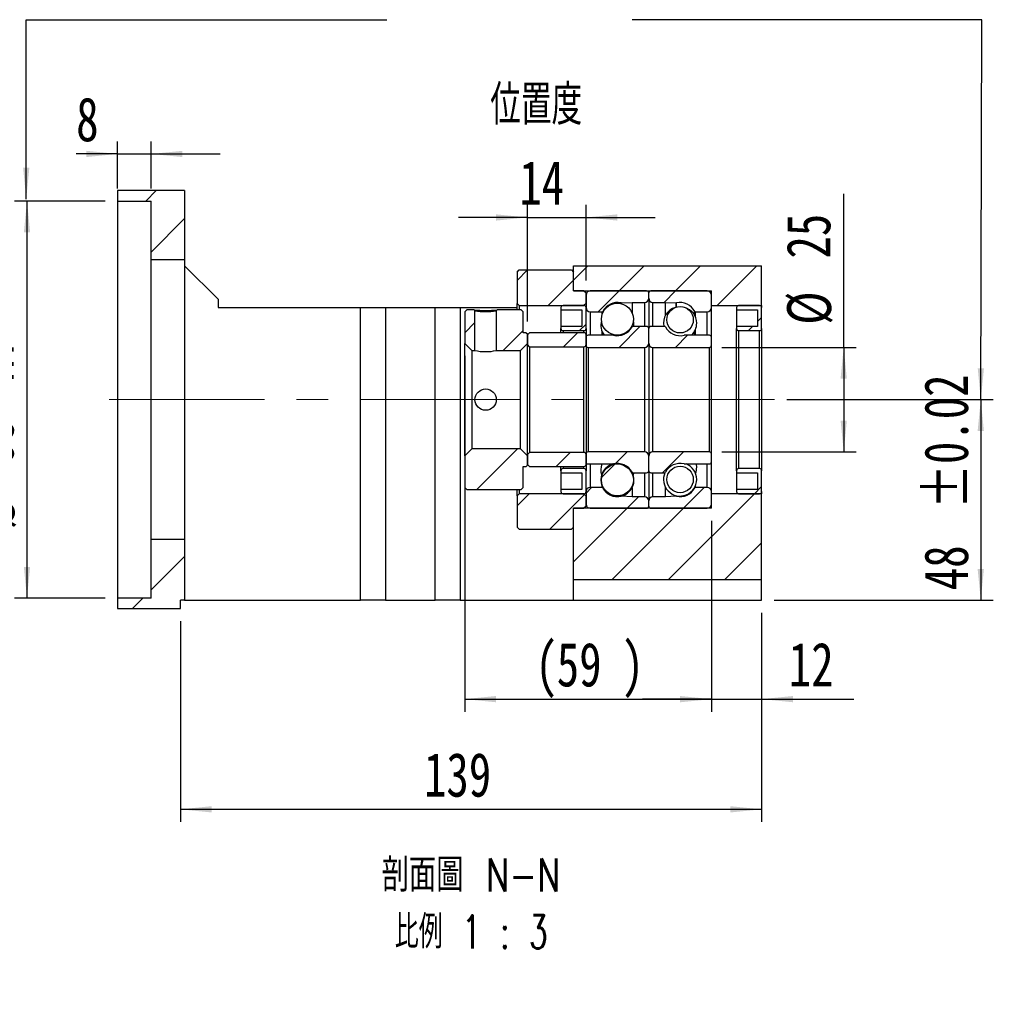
# Model space of a CAD drawing. Header units: millimetres. Extents: x 39 to 266, y 3 to 194.
# Tile 2 of 3: x 183 to 260, y 3 to 82. Entities that reach past the tile are written whole.
import ezdxf

# ---------------------------------------------------------------- set-up
doc = ezdxf.new("R2010")
doc.units = ezdxf.units.MM
doc.linetypes.add('CENTERX2', pattern=[20.32, 12.7, -2.54, 2.54, -2.54])
doc.layers.add('FORMAT', color=7, linetype='Continuous')
doc.styles.add('SLDTEXTSTYLE0', font='TXT', dxfattribs={"width": 0.75})
doc.styles.add('SLDTEXTSTYLE1', font='TXT', dxfattribs={"width": 0.7, "bigfont": 'bigfont'})
doc.styles.add('SLDTEXTSTYLE4', font='TXT', dxfattribs={"width": 0.75, "bigfont": 'bigfont'})
doc.styles.add('SLDTEXTSTYLE5', font='TXT', dxfattribs={"width": 0.65625, "bigfont": 'bigfont'})
doc.dimstyles.new('SLDDIMSTYLE3', dxfattribs={"dimtxt": 3.5, "dimasz": 2.5, "dimexe": 0, "dimexo": 0.0625, "dimgap": 0.875, "dimtad": 1, "dimlfac": 3, "dimrnd": 1e-09, "dimzin": 12, "dimdsep": 46, "dimtxsty": 'SLDTEXTSTYLE0', "dimsah": 1, "dimcen": 0.09, "dimadec": 0, "dimazin": 3, "dimtfac": 1, "dimtofl": 0, "dimtmove": 0, "dimatfit": 3, "dimfxl": 0, "dimfrac": 2, "dimtolj": 1, "dimtzin": 12, "dimarcsym": 0})
doc.dimstyles.new('SLDDIMSTYLE5', dxfattribs={"dimtxt": 3.5, "dimasz": 2.5, "dimexe": 0, "dimexo": 0.0625, "dimgap": 0.875, "dimtad": 1, "dimlfac": 3, "dimrnd": 1e-09, "dimzin": 12, "dimdsep": 46, "dimtxsty": 'SLDTEXTSTYLE0', "dimsah": 1, "dimcen": 0.09, "dimadec": 0, "dimazin": 3, "dimtol": 1, "dimtp": 0.02, "dimtm": 0.02, "dimtfac": 1, "dimtofl": 0, "dimtmove": 0, "dimatfit": 3, "dimfxl": 0, "dimfrac": 2, "dimtolj": 1, "dimarcsym": 0})
doc.dimstyles.new('SLDDIMSTYLE6', dxfattribs={"dimtxt": 3.5, "dimasz": 2.5, "dimexe": 0, "dimexo": 0.0625, "dimgap": 0.875, "dimtad": 1, "dimlfac": 3, "dimrnd": 1e-09, "dimzin": 12, "dimdsep": 46, "dimtxsty": 'SLDTEXTSTYLE0', "dimsah": 1, "dimcen": 0.09, "dimadec": 0, "dimazin": 3, "dimtfac": 1, "dimtmove": 0, "dimatfit": 0, "dimfxl": 0, "dimfrac": 2, "dimtolj": 1, "dimtzin": 12, "dimarcsym": 0})
doc.dimstyles.new('SLDDIMSTYLE7', dxfattribs={"dimtxt": 3.5, "dimasz": 2.5, "dimexe": 0, "dimexo": 0.0625, "dimgap": 0.875, "dimtad": 1, "dimlfac": 3, "dimrnd": 1e-09, "dimzin": 12, "dimdsep": 46, "dimtxsty": 'SLDTEXTSTYLE0', "dimsah": 1, "dimcen": 0.09, "dimadec": 0, "dimazin": 3, "dimtfac": 1, "dimtofl": 0, "dimtmove": 0, "dimatfit": 3, "dimfxl": 0, "dimfrac": 2, "dimtolj": 1, "dimarcsym": 0})

# ---------------------------------------------------------------- blocks, each defined once
blk = doc.blocks.new('_D_8')
at = {"layer": 'FORMAT', "color": 7}
for p, q in [((248.516, 55.494), (248.516, 67.745)), ((238.808, 55.494), (249.516, 55.494)), ((248.516, 55.494), (248.516, 47.161)), ((238.808, 47.161), (249.516, 47.161))]:
    blk.add_line(p, q, dxfattribs=at)
for points in [[(248.516, 55.494), (248.266, 52.994), (248.766, 52.994)], [(248.516, 47.161), (248.766, 49.661), (248.266, 49.661)]]:
    blk.add_solid(points, dxfattribs=at)
at = {"layer": 'FORMAT', "color": 7, "char_height": 3.5, "attachment_point": 1, "rotation": 90, "style": 'SLDTEXTSTYLE0'}
for s, insert in [('25', (243.951, 62.572)), ('%%c', (244.004, 57.294))]:
    blk.add_mtext(s, dxfattribs=dict(at, insert=insert))
blk = doc.blocks.new('_D_9')
at = {"layer": 'FORMAT', "color": 7}
for p, q in [((243.993, 51.327), (260.44, 51.327)), ((259.44, 51.327), (259.44, 35.327)), ((242.974, 35.327), (260.44, 35.327))]:
    blk.add_line(p, q, dxfattribs=at)
for points in [[(259.44, 51.327), (259.19, 48.827), (259.69, 48.827)], [(259.44, 35.327), (259.69, 37.827), (259.19, 37.827)]]:
    blk.add_solid(points, dxfattribs=at)
at = {"layer": 'FORMAT', "color": 7, "char_height": 3.5, "attachment_point": 1, "rotation": 90, "style": 'SLDTEXTSTYLE0'}
for s, insert in [('±0.02', (254.928, 42.615)), ('48', (254.928, 36.131))]:
    blk.add_mtext(s, dxfattribs=dict(at, insert=insert))
blk = doc.blocks.new('_D_10')
at = {"layer": 'FORMAT', "color": 7}
for p, q in [((237.974, 41.661), (237.974, 26.446)), ((241.974, 34.327), (241.974, 26.446)), ((237.974, 27.446), (232.474, 27.446)), ((237.974, 27.446), (241.974, 27.446)), ((241.974, 27.446), (249.311, 27.446))]:
    blk.add_line(p, q, dxfattribs=at)
for points in [[(237.974, 27.446), (235.474, 27.696), (235.474, 27.196)], [(241.974, 27.446), (244.474, 27.196), (244.474, 27.696)]]:
    blk.add_solid(points, dxfattribs=at)
at = {"layer": 'FORMAT', "color": 7, "insert": (244.139, 31.958), "char_height": 3.5, "attachment_point": 1, "style": 'SLDTEXTSTYLE0'}
blk.add_mtext('12', dxfattribs=at)
blk = doc.blocks.new('_D_11')
at = {"layer": 'FORMAT', "color": 7}
for p, q in [((218.308, 54.811), (218.308, 26.446)), ((237.974, 41.661), (237.974, 26.446)), ((218.308, 27.446), (237.974, 27.446))]:
    blk.add_line(p, q, dxfattribs=at)
for points in [[(218.308, 27.446), (220.808, 27.196), (220.808, 27.696)], [(237.974, 27.446), (235.474, 27.696), (235.474, 27.196)]]:
    blk.add_solid(points, dxfattribs=at)
at = {"layer": 'FORMAT', "color": 7, "char_height": 3.5, "attachment_point": 1, "style": 'SLDTEXTSTYLE0'}
for s, insert in [('(', (223.922, 31.958)), (')', (230.815, 31.958)), ('59', (225.643, 31.958))]:
    blk.add_mtext(s, dxfattribs=dict(at, insert=insert))
blk = doc.blocks.new('_D_12')
at = {"layer": 'FORMAT', "color": 7}
for p, q in [((190.641, 68.161), (190.641, 71.913)), ((193.308, 68.161), (193.308, 71.913)), ((190.641, 70.913), (187.336, 70.913)), ((190.641, 70.913), (193.308, 70.913)), ((193.308, 70.913), (198.808, 70.913))]:
    blk.add_line(p, q, dxfattribs=at)
for points in [[(190.641, 70.913), (188.141, 71.163), (188.141, 70.663)], [(193.308, 70.913), (195.808, 70.663), (195.808, 71.163)]]:
    blk.add_solid(points, dxfattribs=at)
at = {"layer": 'FORMAT', "color": 7, "insert": (187.336, 75.425), "char_height": 3.5, "attachment_point": 1, "style": 'SLDTEXTSTYLE0'}
blk.add_mtext('8', dxfattribs=at)
blk = doc.blocks.new('_D_13')
at = {"layer": 'FORMAT', "color": 7}
for p, q in [((241.974, 34.327), (241.974, 17.661)), ((195.641, 33.661), (195.641, 17.661)), ((195.641, 18.661), (241.974, 18.661))]:
    blk.add_line(p, q, dxfattribs=at)
for points in [[(195.641, 18.661), (198.141, 18.411), (198.141, 18.911)], [(241.974, 18.661), (239.474, 18.911), (239.474, 18.411)]]:
    blk.add_solid(points, dxfattribs=at)
at = {"layer": 'FORMAT', "color": 7, "insert": (215.059, 23.172), "char_height": 3.5, "attachment_point": 1, "style": 'SLDTEXTSTYLE0'}
blk.add_mtext('139', dxfattribs=at)
blk = doc.blocks.new('_D_14')
at = {"layer": 'FORMAT', "color": 7}
for p, q in [((189.641, 67.161), (182.415, 67.161)), ((183.415, 67.161), (183.415, 35.494)), ((189.641, 35.494), (182.415, 35.494))]:
    blk.add_line(p, q, dxfattribs=at)
for points in [[(183.415, 67.161), (183.165, 64.661), (183.665, 64.661)], [(183.415, 35.494), (183.665, 37.994), (183.165, 37.994)]]:
    blk.add_solid(points, dxfattribs=at)
at = {"layer": 'FORMAT', "color": 7, "char_height": 3.5, "attachment_point": 1, "rotation": 90, "style": 'SLDTEXTSTYLE0'}
for s, insert in [('H7', (178.849, 52.747)), ('95', (178.849, 46.263)), ('%%c', (178.903, 40.984))]:
    blk.add_mtext(s, dxfattribs=dict(at, insert=insert))
blk = doc.blocks.new('_D_15')
at = {"layer": 'FORMAT', "color": 7}
for p, q in [((223.308, 57.561), (223.308, 66.848)), ((227.974, 60.827), (227.974, 66.848)), ((223.308, 65.848), (217.808, 65.848)), ((223.308, 65.848), (227.974, 65.848)), ((227.974, 65.848), (233.474, 65.848))]:
    blk.add_line(p, q, dxfattribs=at)
for points in [[(223.308, 65.848), (220.808, 66.098), (220.808, 65.598)], [(227.974, 65.848), (230.474, 65.598), (230.474, 66.098)]]:
    blk.add_solid(points, dxfattribs=at)
at = {"layer": 'FORMAT', "color": 7, "insert": (222.654, 70.359), "char_height": 3.5, "attachment_point": 1, "style": 'SLDTEXTSTYLE0'}
blk.add_mtext('14', dxfattribs=at)
blk = doc.blocks.new('SW_NOTE_1')
at = {"layer": 'FORMAT', "color": 0, "char_height": 2.64583, "attachment_point": 2}
for s, insert, style in [('\\M+19655\\M+196CA\\M+19AA4 N-N', (8.847, 3.411), 'SLDTEXTSTYLE4'), ('\\M+194E4\\M+197E1 1 : 3', (8.861, -1.117), 'SLDTEXTSTYLE5')]:
    blk.add_mtext(s, dxfattribs=dict(at, insert=insert, style=style))

msp = doc.modelspace()

# ---------------------------------------------------------------- hatches: boundary and pattern name
at = {"layer": 'FORMAT', "linetype": 'Continuous', "lineweight": 18}
h = msp.add_hatch(dxfattribs=at)
h.set_pattern_fill('ANSI31', color=256, style=0)
h.paths.add_polyline_path([(195.9743, 62.494), (195.9743, 67.994), (190.641, 67.994), (190.641, 67.1606), (193.3077, 67.1606), (193.3077, 62.494)], flags=0)
h = msp.add_hatch(dxfattribs=at)
h.set_pattern_fill('ANSI31', color=256, style=0)
h.paths.add_polyline_path([(227.8077, 58.8273), (227.9743, 58.994), (227.9743, 59.8273), (227.8077, 59.994), (226.9743, 59.994), (226.9743, 61.494), (226.8077, 61.6606), (222.641, 61.6606), (222.4743, 61.494), (222.4743, 58.994), (222.641, 58.8273)], flags=0)
h = msp.add_hatch(dxfattribs=at)
h.set_pattern_fill('ANSI31', color=256, style=0)
h.paths.add_polyline_path([(241.9743, 61.994), (226.9743, 61.994), (226.9743, 59.994), (237.9743, 59.994), (237.9743, 58.8273), (241.9743, 58.8273)], flags=0)
h = msp.add_hatch(dxfattribs=at)
h.set_pattern_fill('ANSI31', color=256, style=0)
edge = h.paths.add_edge_path(flags=0)
edge.add_line((232.9743, 59.4106), (232.9743, 59.8273))
edge.add_arc((232.8077, 59.8273), 0.1667, 0, 90)
edge.add_line((232.8077, 59.994), (228.3077, 59.994))
edge.add_arc((228.3077, 59.6606), 0.3333, 90, 180)
edge.add_line((227.9743, 59.6606), (227.9743, 58.6606))
edge.add_arc((228.3077, 58.6606), 0.3333, 180, 270)
edge.add_line((228.3077, 58.3273), (229.2461, 58.3273))
edge.add_arc((229.2461, 58.394), 0.0667, 270, 332.110612)
edge.add_arc((230.4743, 57.744), 1.3229, 77.204848, 152.110612, ccw=False)
edge.add_arc((230.7821, 59.099), 0.0667, 257.204848, 273)
edge.add_line((230.7856, 59.0325), (231.641, 59.0773))
edge.add_line((231.641, 59.0773), (232.641, 59.0773))
edge.add_arc((232.641, 59.4106), 0.3333, 270, 360)
h = msp.add_hatch(dxfattribs=at)
h.set_pattern_fill('ANSI31', color=256, style=0)
edge = h.paths.add_edge_path(flags=0)
edge.add_line((237.641, 59.994), (233.141, 59.994))
edge.add_arc((233.141, 59.8273), 0.1667, 90, 180)
edge.add_line((232.9743, 59.8273), (232.9743, 59.4106))
edge.add_arc((233.3077, 59.4106), 0.3333, 180, 270)
edge.add_line((233.3077, 59.0773), (234.3077, 59.0773))
edge.add_line((234.3077, 59.0773), (235.1631, 59.0325))
edge.add_arc((235.1666, 59.099), 0.0667, 267, 282.795152)
edge.add_arc((235.4743, 57.744), 1.3229, 27.889388, 102.795152, ccw=False)
edge.add_arc((236.7025, 58.394), 0.0667, 207.889388, 270)
edge.add_line((236.7025, 58.3273), (237.641, 58.3273))
edge.add_arc((237.641, 58.6606), 0.3333, 270, 360)
edge.add_line((237.9743, 58.6606), (237.9743, 59.6606))
edge.add_arc((237.641, 59.6606), 0.3333, 0, 90)
h = msp.add_hatch(dxfattribs=at)
h.set_pattern_fill('ANSI31', color=256, style=0)
edge = h.paths.add_edge_path(flags=0)
edge.add_arc((230.4743, 57.7345), 1.2762, 0, 360)
h = msp.add_hatch(dxfattribs=at)
h.set_pattern_fill('ANSI31', color=256, style=0)
h.paths.add_polyline_path([(218.3077, 55.8106), (218.8743, 55.244), (219.1243, 55.244), (219.1243, 58.4044), (219.0472, 58.494), (218.4743, 58.494), (218.3077, 58.3273)], flags=0)
h = msp.add_hatch(dxfattribs=at)
h.set_pattern_fill('ANSI31', color=256, style=0)
edge = h.paths.add_edge_path(flags=0)
edge.add_line((222.741, 55.244), (223.3077, 55.8106))
edge.add_line((223.3077, 55.8106), (223.3077, 56.5606))
edge.add_line((223.3077, 56.5606), (223.2077, 56.6606))
edge.add_line((223.2077, 56.6606), (222.9743, 56.6606))
edge.add_line((222.9743, 56.6606), (222.9743, 58.3273))
edge.add_line((222.9743, 58.3273), (222.8077, 58.494))
edge.add_line((222.8077, 58.494), (220.9014, 58.494))
edge.add_line((220.9014, 58.494), (220.8243, 58.4044))
edge.add_line((220.8243, 58.4044), (220.8243, 55.244))
edge.add_line((220.8243, 55.244), (222.741, 55.244))
h = msp.add_hatch(dxfattribs=at)
h.set_pattern_fill('ANSI31', color=256, style=0)
edge = h.paths.add_edge_path(flags=0)
edge.add_line((227.641, 58.494), (227.641, 57.1606))
edge.add_line((227.641, 57.1606), (225.9743, 57.1606))
edge.add_line((225.9743, 57.1606), (225.9743, 56.994))
edge.add_arc((226.141, 56.994), 0.1667, 180, 270)
edge.add_line((226.141, 56.8273), (227.8077, 56.8273))
edge.add_arc((227.8077, 56.994), 0.1667, 270, 360)
edge.add_line((227.9743, 56.994), (227.9743, 58.6606))
edge.add_arc((227.8077, 58.6606), 0.1667, 0, 90)
edge.add_line((227.8077, 58.8273), (226.141, 58.8273))
edge.add_arc((226.141, 58.6606), 0.1667, 90, 180)
edge.add_line((225.9743, 58.6606), (225.9743, 58.494))
edge.add_line((225.9743, 58.494), (227.641, 58.494))
h = msp.add_hatch(dxfattribs=at)
h.set_pattern_fill('ANSI31', color=256, style=0)
edge = h.paths.add_edge_path(flags=0)
edge.add_arc((235.4743, 57.6939), 1.0536, 0, 360)
h = msp.add_hatch(dxfattribs=at)
h.set_pattern_fill('ANSI31', color=256, style=0)
edge = h.paths.add_edge_path(flags=0)
edge.add_line((241.641, 58.494), (241.641, 57.1606))
edge.add_line((241.641, 57.1606), (239.9743, 57.1606))
edge.add_line((239.9743, 57.1606), (239.9743, 56.994))
edge.add_arc((240.141, 56.994), 0.1667, 180, 270)
edge.add_line((240.141, 56.8273), (241.8077, 56.8273))
edge.add_arc((241.8077, 56.994), 0.1667, 270, 360)
edge.add_line((241.9743, 56.994), (241.9743, 58.6606))
edge.add_arc((241.8077, 58.6606), 0.1667, 0, 90)
edge.add_line((241.8077, 58.8273), (240.141, 58.8273))
edge.add_arc((240.141, 58.6606), 0.1667, 90, 180)
edge.add_line((239.9743, 58.6606), (239.9743, 58.494))
edge.add_line((239.9743, 58.494), (241.641, 58.494))
h = msp.add_hatch(dxfattribs=at)
h.set_pattern_fill('ANSI31', color=256, style=0)
edge = h.paths.add_edge_path(flags=0)
edge.add_line((223.3077, 55.7106), (223.4743, 55.544))
edge.add_line((223.4743, 55.544), (227.8077, 55.544))
edge.add_arc((227.8077, 55.7106), 0.1667, 270, 360)
edge.add_line((227.9743, 55.7106), (227.9743, 56.494))
edge.add_arc((227.8077, 56.494), 0.1667, 0, 90)
edge.add_line((227.8077, 56.6606), (223.4743, 56.6606))
edge.add_line((223.4743, 56.6606), (223.3077, 56.494))
edge.add_line((223.3077, 56.494), (223.3077, 55.7106))
h = msp.add_hatch(dxfattribs=at)
h.set_pattern_fill('ANSI31', color=256, style=0)
edge = h.paths.add_edge_path(flags=0)
edge.add_line((227.9743, 56.294), (227.9743, 55.6606))
edge.add_arc((228.141, 55.6606), 0.1667, 180, 270)
edge.add_line((228.141, 55.494), (232.641, 55.494))
edge.add_arc((232.641, 55.8273), 0.3333, 270, 360)
edge.add_line((232.9743, 55.8273), (232.9743, 56.994))
edge.add_arc((232.8077, 56.994), 0.1667, 0, 90)
edge.add_line((232.8077, 57.1606), (231.7025, 57.1606))
edge.add_arc((231.7025, 57.094), 0.0667, 90, 152.110612)
edge.add_arc((230.4743, 57.744), 1.3229, 256.291565, 332.110612, ccw=False)
edge.add_arc((230.145, 56.394), 0.0667, 76.291565, 90)
edge.add_line((230.145, 56.4606), (228.141, 56.4606))
edge.add_arc((228.141, 56.294), 0.1667, 90, 180)
h = msp.add_hatch(dxfattribs=at)
h.set_pattern_fill('ANSI31', color=256, style=0)
edge = h.paths.add_edge_path(flags=0)
edge.add_line((233.3077, 55.494), (237.8077, 55.494))
edge.add_arc((237.8077, 55.6606), 0.1667, 270, 360)
edge.add_line((237.9743, 55.6606), (237.9743, 56.294))
edge.add_arc((237.8077, 56.294), 0.1667, 0, 90)
edge.add_line((237.8077, 56.4606), (235.8036, 56.4606))
edge.add_arc((235.8036, 56.394), 0.0667, 90, 103.708435)
edge.add_arc((235.4743, 57.744), 1.3229, 207.889388, 283.708435, ccw=False)
edge.add_arc((234.2461, 57.094), 0.0667, 27.889388, 90)
edge.add_line((234.2461, 57.1606), (233.141, 57.1606))
edge.add_arc((233.141, 56.994), 0.1667, 90, 180)
edge.add_line((232.9743, 56.994), (232.9743, 55.8273))
edge.add_arc((233.3077, 55.8273), 0.3333, 180, 270)
h = msp.add_hatch(dxfattribs=at)
h.set_pattern_fill('ANSI31', color=256, style=0)
h.paths.add_polyline_path([(223.2077, 45.994), (223.3077, 46.094), (223.3077, 46.844), (222.741, 47.4106), (218.8743, 47.4106), (218.3077, 46.844), (218.3077, 44.3273), (218.4743, 44.1606), (222.8077, 44.1606), (222.9743, 44.3273), (222.9743, 45.994)], flags=0)
h = msp.add_hatch(dxfattribs=at)
h.set_pattern_fill('ANSI31', color=256, style=0)
edge = h.paths.add_edge_path(flags=0)
edge.add_line((223.4743, 47.1106), (223.3077, 46.944))
edge.add_line((223.3077, 46.944), (223.3077, 46.1606))
edge.add_line((223.3077, 46.1606), (223.4743, 45.994))
edge.add_line((223.4743, 45.994), (227.8077, 45.994))
edge.add_arc((227.8077, 46.1606), 0.1667, 270, 360)
edge.add_line((227.9743, 46.1606), (227.9743, 46.944))
edge.add_arc((227.8077, 46.944), 0.1667, 0, 90)
edge.add_line((227.8077, 47.1106), (223.4743, 47.1106))
h = msp.add_hatch(dxfattribs=at)
h.set_pattern_fill('ANSI31', color=256, style=0)
edge = h.paths.add_edge_path(flags=0)
edge.add_line((232.641, 47.1606), (228.141, 47.1606))
edge.add_arc((228.141, 46.994), 0.1667, 90, 180)
edge.add_line((227.9743, 46.994), (227.9743, 46.3606))
edge.add_arc((228.141, 46.3606), 0.1667, 180, 270)
edge.add_line((228.141, 46.194), (230.145, 46.194))
edge.add_arc((230.145, 46.2606), 0.0667, 270, 283.708435)
edge.add_arc((230.4743, 44.9106), 1.3229, 27.889388, 103.708435, ccw=False)
edge.add_arc((231.7025, 45.5606), 0.0667, 207.889388, 270)
edge.add_line((231.7025, 45.494), (232.8077, 45.494))
edge.add_arc((232.8077, 45.6606), 0.1667, 270, 360)
edge.add_line((232.9743, 45.6606), (232.9743, 46.8273))
edge.add_arc((232.641, 46.8273), 0.3333, 0, 90)
h = msp.add_hatch(dxfattribs=at)
h.set_pattern_fill('ANSI31', color=256, style=0)
edge = h.paths.add_edge_path(flags=0)
edge.add_line((237.9743, 46.3606), (237.9743, 46.994))
edge.add_arc((237.8077, 46.994), 0.1667, 0, 90)
edge.add_line((237.8077, 47.1606), (233.3077, 47.1606))
edge.add_arc((233.3077, 46.8273), 0.3333, 90, 180)
edge.add_line((232.9743, 46.8273), (232.9743, 45.6606))
edge.add_arc((233.141, 45.6606), 0.1667, 180, 270)
edge.add_line((233.141, 45.494), (234.2461, 45.494))
edge.add_arc((234.2461, 45.5606), 0.0667, 270, 332.110612)
edge.add_arc((235.4743, 44.9106), 1.3229, 76.291565, 152.110612, ccw=False)
edge.add_arc((235.8036, 46.2606), 0.0667, 256.291565, 270)
edge.add_line((235.8036, 46.194), (237.8077, 46.194))
edge.add_arc((237.8077, 46.3606), 0.1667, 270, 360)
h = msp.add_hatch(dxfattribs=at)
h.set_pattern_fill('ANSI31', color=256, style=0)
edge = h.paths.add_edge_path(flags=0)
edge.add_line((225.9743, 45.6606), (225.9743, 45.494))
edge.add_line((225.9743, 45.494), (227.641, 45.494))
edge.add_line((227.641, 45.494), (227.641, 44.1606))
edge.add_line((227.641, 44.1606), (225.9743, 44.1606))
edge.add_line((225.9743, 44.1606), (225.9743, 43.994))
edge.add_arc((226.141, 43.994), 0.1667, 180, 270)
edge.add_line((226.141, 43.8273), (227.8077, 43.8273))
edge.add_arc((227.8077, 43.994), 0.1667, 270, 360)
edge.add_line((227.9743, 43.994), (227.9743, 45.6606))
edge.add_arc((227.8077, 45.6606), 0.1667, 0, 90)
edge.add_line((227.8077, 45.8273), (226.141, 45.8273))
edge.add_arc((226.141, 45.6606), 0.1667, 90, 180)
h = msp.add_hatch(dxfattribs=at)
h.set_pattern_fill('ANSI31', color=256, style=0)
edge = h.paths.add_edge_path(flags=0)
edge.add_arc((230.4743, 44.9201), 1.2762, 0, 360)
h = msp.add_hatch(dxfattribs=at)
h.set_pattern_fill('ANSI31', color=256, style=0)
edge = h.paths.add_edge_path(flags=0)
edge.add_arc((235.4743, 44.9607), 1.0536, 0, 360)
h = msp.add_hatch(dxfattribs=at)
h.set_pattern_fill('ANSI31', color=256, style=0)
edge = h.paths.add_edge_path(flags=0)
edge.add_line((239.9743, 45.6606), (239.9743, 45.494))
edge.add_line((239.9743, 45.494), (241.641, 45.494))
edge.add_line((241.641, 45.494), (241.641, 44.1606))
edge.add_line((241.641, 44.1606), (239.9743, 44.1606))
edge.add_line((239.9743, 44.1606), (239.9743, 43.994))
edge.add_arc((240.141, 43.994), 0.1667, 180, 270)
edge.add_line((240.141, 43.8273), (241.8077, 43.8273))
edge.add_arc((241.8077, 43.994), 0.1667, 270, 360)
edge.add_line((241.9743, 43.994), (241.9743, 45.6606))
edge.add_arc((241.8077, 45.6606), 0.1667, 0, 90)
edge.add_line((241.8077, 45.8273), (240.141, 45.8273))
edge.add_arc((240.141, 45.6606), 0.1667, 90, 180)
h = msp.add_hatch(dxfattribs=at)
h.set_pattern_fill('ANSI31', color=256, style=0)
edge = h.paths.add_edge_path(flags=0)
edge.add_line((228.3077, 42.6606), (232.8077, 42.6606))
edge.add_arc((232.8077, 42.8273), 0.1667, 270, 360)
edge.add_line((232.9743, 42.8273), (232.9743, 43.244))
edge.add_arc((232.641, 43.244), 0.3333, 0, 90)
edge.add_line((232.641, 43.5773), (231.641, 43.5773))
edge.add_line((231.641, 43.5773), (230.7856, 43.6221))
edge.add_arc((230.7821, 43.5556), 0.0667, 87, 102.795152)
edge.add_arc((230.4743, 44.9106), 1.3229, 207.889388, 282.795152, ccw=False)
edge.add_arc((229.2461, 44.2606), 0.0667, 27.889388, 90)
edge.add_line((229.2461, 44.3273), (228.3077, 44.3273))
edge.add_arc((228.3077, 43.994), 0.3333, 90, 180)
edge.add_line((227.9743, 43.994), (227.9743, 42.994))
edge.add_arc((228.3077, 42.994), 0.3333, 180, 270)
h = msp.add_hatch(dxfattribs=at)
h.set_pattern_fill('ANSI31', color=256, style=0)
edge = h.paths.add_edge_path(flags=0)
edge.add_line((232.9743, 43.244), (232.9743, 42.8273))
edge.add_arc((233.141, 42.8273), 0.1667, 180, 270)
edge.add_line((233.141, 42.6606), (237.641, 42.6606))
edge.add_arc((237.641, 42.994), 0.3333, 270, 360)
edge.add_line((237.9743, 42.994), (237.9743, 43.994))
edge.add_arc((237.641, 43.994), 0.3333, 0, 90)
edge.add_line((237.641, 44.3273), (236.7025, 44.3273))
edge.add_arc((236.7025, 44.2606), 0.0667, 90, 152.110612)
edge.add_arc((235.4743, 44.9106), 1.3229, 257.204848, 332.110612, ccw=False)
edge.add_arc((235.1666, 43.5556), 0.0667, 77.204848, 93)
edge.add_line((235.1631, 43.6221), (234.3077, 43.5773))
edge.add_line((234.3077, 43.5773), (233.3077, 43.5773))
edge.add_arc((233.3077, 43.244), 0.3333, 90, 180)
h = msp.add_hatch(dxfattribs=at)
h.set_pattern_fill('ANSI31', color=256, style=0)
h.paths.add_polyline_path([(227.9743, 43.6606), (227.8077, 43.8273), (222.641, 43.8273), (222.4743, 43.6606), (222.4743, 41.1606), (222.641, 40.994), (226.8077, 40.994), (226.9743, 41.1606), (226.9743, 42.6606), (227.8077, 42.6606), (227.9743, 42.8273)], flags=0)
h = msp.add_hatch(dxfattribs=at)
h.set_pattern_fill('ANSI31', color=256, style=0)
h.paths.add_polyline_path([(237.9743, 43.8273), (237.9743, 42.6606), (226.9743, 42.6606), (226.9743, 36.994), (241.9743, 36.994), (241.9743, 43.8273)], flags=0)
h = msp.add_hatch(dxfattribs=at)
h.set_pattern_fill('ANSI31', color=256, style=0)
h.paths.add_polyline_path([(193.3077, 40.1606), (193.3077, 35.494), (190.641, 35.494), (190.641, 34.6606), (195.641, 34.6606), (195.641, 35.3273), (195.9743, 35.3273), (195.9743, 40.1606)], flags=0)

# ---------------------------------------------------------------- linework, layer by layer
at = {"color": 7, "linetype": 'Continuous', "lineweight": 25}
for p, q in [((190.641, 67.994), (190.641, 67.1606)), ((195.9743, 67.994), (190.641, 67.994)), ((195.9743, 67.994), (195.9743, 62.494)), ((190.641, 67.1606), (193.3077, 67.1606)), ((190.641, 67.1606), (190.641, 35.494)), ((193.3077, 62.494), (193.3077, 67.1606)), ((193.3077, 62.494), (195.9743, 62.494)), ((193.3077, 40.1606), (193.3077, 62.494)), ((195.9743, 62.494), (195.9743, 40.1606)), ((195.9743, 61.994), (198.641, 59.3273)), ((222.4743, 61.494), (222.641, 61.6606)), ((222.4743, 61.494), (222.4743, 58.994)), ((222.641, 61.6606), (226.8077, 61.6606)), ((226.8077, 61.6606), (226.9743, 61.494)), ((226.9743, 59.994), (226.9743, 61.994)), ((226.9743, 61.994), (241.9743, 61.994)), ((226.9743, 59.994), (226.9743, 61.494)), ((241.9743, 58.8273), (241.9743, 61.994)), ((226.9743, 59.994), (237.9743, 59.994)), ((227.8077, 59.994), (226.9743, 59.994)), ((227.8077, 59.994), (227.9743, 59.8273)), ((227.9743, 58.994), (227.9743, 59.8273)), ((227.9743, 59.6606), (227.9743, 58.6606)), ((232.8077, 59.994), (228.3077, 59.994)), ((232.9743, 59.4106), (232.9743, 59.8273)), ((237.641, 59.994), (233.141, 59.994)), ((237.9743, 58.8273), (237.9743, 59.994)), ((237.9743, 58.6606), (237.9743, 59.6606)), ((198.641, 59.3273), (198.641, 58.6606)), ((222.641, 58.8273), (222.4743, 58.994)), ((222.4743, 58.494), (222.4743, 58.994)), ((227.9743, 58.994), (227.8077, 58.8273)), ((230.7856, 59.0325), (231.641, 59.0773)), ((231.641, 59.0773), (232.641, 59.0773)), ((231.641, 59.0773), (231.641, 58.2517)), ((232.9743, 59.4106), (232.9743, 56.994)), ((233.3077, 59.0773), (234.3077, 59.0773)), ((234.3077, 59.0773), (235.1631, 59.0325)), ((234.3077, 58.0342), (234.3077, 59.0773)), ((198.641, 58.6606), (210.0057, 58.6606)), ((210.0057, 35.3273), (210.0057, 58.6606)), ((210.0057, 58.6606), (211.99, 58.6606)), ((211.99, 58.6606), (211.99, 35.3273)), ((211.99, 58.6606), (215.9586, 58.6606)), ((215.9586, 35.3273), (215.9586, 58.6606)), ((215.9586, 58.6606), (217.943, 58.6606)), ((217.943, 58.6606), (217.943, 35.3273)), ((217.943, 58.6606), (222.4743, 58.6606)), ((218.3077, 58.3273), (218.4743, 58.494)), ((218.3077, 58.3273), (218.3077, 55.8106)), ((219.0472, 58.494), (218.4743, 58.494)), ((219.0472, 58.494), (219.1243, 58.4044)), ((219.1243, 55.244), (219.1243, 58.4044)), ((220.8243, 58.4044), (220.8243, 55.244)), ((222.8077, 58.494), (220.9014, 58.494)), ((222.641, 58.8273), (227.8077, 58.8273)), ((222.641, 58.8273), (222.641, 58.494)), ((222.8077, 58.494), (222.9743, 58.3273)), ((222.9743, 56.6606), (222.9743, 58.3273)), ((225.9743, 58.6606), (225.9743, 58.494)), ((225.9743, 58.494), (227.641, 58.494)), ((225.9743, 58.494), (225.9743, 57.1606)), ((227.8077, 58.8273), (226.141, 58.8273)), ((227.641, 58.494), (227.641, 57.1606)), ((227.9743, 56.994), (227.9743, 58.6606)), ((228.3077, 58.3273), (229.2461, 58.3273)), ((236.7025, 58.3273), (237.641, 58.3273)), ((237.9743, 58.8273), (241.9743, 58.8273)), ((237.9743, 56.294), (237.9743, 58.6606)), ((239.9743, 58.6606), (239.9743, 58.494)), ((239.9743, 58.494), (241.641, 58.494)), ((239.9743, 58.494), (239.9743, 57.1606)), ((241.8077, 58.8273), (240.141, 58.8273)), ((241.641, 58.494), (241.641, 57.1606)), ((241.9743, 58.8273), (241.9743, 58.6606)), ((241.9743, 56.994), (241.9743, 58.6606)), ((223.2077, 56.6606), (222.9743, 56.6606)), ((223.2077, 56.6606), (223.3077, 56.5606)), ((223.3077, 56.494), (223.4743, 56.6606)), ((223.3077, 55.8106), (223.3077, 56.5606)), ((227.8077, 56.6606), (223.4743, 56.6606)), ((225.9743, 57.1606), (225.9743, 56.994)), ((227.641, 57.1606), (225.9743, 57.1606)), ((225.9743, 56.6606), (225.9743, 56.994)), ((226.141, 56.8273), (227.8077, 56.8273)), ((227.9743, 56.994), (227.9743, 56.494)), ((232.8077, 57.1606), (231.7025, 57.1606)), ((231.7941, 57.1606), (231.7972, 57.2512)), ((232.9743, 55.8273), (232.9743, 56.994)), ((234.2461, 57.1606), (233.141, 57.1606)), ((239.9743, 57.1606), (239.9743, 56.994)), ((241.641, 57.1606), (239.9743, 57.1606)), ((239.9743, 45.6606), (239.9743, 56.994)), ((240.141, 56.8273), (241.8077, 56.8273)), ((240.141, 56.8273), (240.141, 45.8273)), ((241.8077, 45.8273), (241.8077, 56.8273)), ((241.9743, 56.994), (241.9743, 45.6606)), ((218.8743, 55.244), (218.3077, 55.8106)), ((218.3077, 46.844), (218.3077, 55.8106)), ((223.3077, 55.8106), (222.741, 55.244)), ((223.3077, 56.494), (223.3077, 55.7106)), ((227.9743, 55.7106), (227.9743, 56.494)), ((227.9743, 56.294), (227.9743, 55.6606)), ((230.145, 56.4606), (228.141, 56.4606)), ((232.9743, 55.8273), (232.9743, 46.8273)), ((237.8077, 56.4606), (235.8036, 56.4606)), ((237.9743, 55.6606), (237.9743, 56.294)), ((218.8743, 55.244), (218.8743, 47.4106)), ((218.8743, 55.244), (219.1243, 55.244)), ((220.8243, 55.244), (222.741, 55.244)), ((222.741, 47.4106), (222.741, 55.244)), ((223.4743, 55.544), (223.3077, 55.7106)), ((223.3077, 46.944), (223.3077, 55.7106)), ((223.4743, 55.544), (227.8077, 55.544)), ((223.4743, 55.544), (223.4743, 47.1106)), ((227.8077, 47.1106), (227.8077, 55.544)), ((227.9743, 55.6606), (227.9743, 46.994)), ((228.141, 55.494), (232.641, 55.494)), ((228.141, 55.494), (228.141, 47.1606)), ((232.641, 55.494), (232.641, 47.1606)), ((233.3077, 55.494), (237.8077, 55.494)), ((233.3077, 47.1606), (233.3077, 55.494)), ((237.8077, 47.1606), (237.8077, 55.494)), ((237.9743, 46.994), (237.9743, 55.6606)), ((218.3077, 46.844), (218.8743, 47.4106)), ((222.741, 47.4106), (218.8743, 47.4106)), ((222.741, 47.4106), (223.3077, 46.844)), ((223.3077, 46.944), (223.4743, 47.1106)), ((227.8077, 47.1106), (223.4743, 47.1106)), ((232.641, 47.1606), (228.141, 47.1606)), ((237.8077, 47.1606), (233.3077, 47.1606)), ((218.3077, 46.844), (218.3077, 44.3273)), ((223.3077, 46.944), (223.3077, 46.1606)), ((223.3077, 46.094), (223.3077, 46.844)), ((227.9743, 46.994), (227.9743, 46.3606)), ((227.9743, 46.1606), (227.9743, 46.944)), ((232.9743, 45.6606), (232.9743, 46.8273)), ((237.9743, 46.3606), (237.9743, 46.994)), ((237.9743, 43.994), (237.9743, 46.3606)), ((222.9743, 45.994), (223.2077, 45.994)), ((222.9743, 44.3273), (222.9743, 45.994)), ((223.3077, 46.094), (223.2077, 45.994)), ((223.4743, 45.994), (223.3077, 46.1606)), ((223.4743, 45.994), (227.8077, 45.994)), ((225.9743, 45.6606), (225.9743, 45.994)), ((225.9743, 45.6606), (225.9743, 45.494)), ((227.8077, 45.8273), (226.141, 45.8273)), ((227.9743, 46.1606), (227.9743, 45.6606)), ((227.9743, 43.994), (227.9743, 45.6606)), ((228.141, 46.194), (230.145, 46.194)), ((232.9743, 45.6606), (232.9743, 43.244)), ((235.8036, 46.194), (237.8077, 46.194)), ((239.9743, 45.6606), (239.9743, 45.494)), ((241.8077, 45.8273), (240.141, 45.8273)), ((241.9743, 43.994), (241.9743, 45.6606)), ((225.9743, 45.494), (227.641, 45.494)), ((225.9743, 45.494), (225.9743, 44.1606)), ((227.641, 45.494), (227.641, 44.1606)), ((231.7025, 45.494), (232.8077, 45.494)), ((233.141, 45.494), (234.2461, 45.494)), ((239.9743, 45.494), (241.641, 45.494)), ((239.9743, 45.494), (239.9743, 44.1606)), ((241.641, 45.494), (241.641, 44.1606)), ((218.4743, 44.1606), (218.3077, 44.3273)), ((218.4743, 44.1606), (222.8077, 44.1606)), ((222.4743, 43.6606), (222.4743, 44.1606)), ((222.641, 44.1606), (222.641, 43.8273)), ((222.9743, 44.3273), (222.8077, 44.1606)), ((225.9743, 44.1606), (225.9743, 43.994)), ((227.641, 44.1606), (225.9743, 44.1606)), ((227.9743, 43.994), (227.9743, 42.994)), ((229.2461, 44.3273), (228.3077, 44.3273)), ((231.641, 44.2964), (231.641, 43.5773)), ((234.3077, 43.5773), (234.3077, 44.337)), ((237.641, 44.3273), (236.7025, 44.3273)), ((237.9743, 42.994), (237.9743, 43.994)), ((239.9743, 44.1606), (239.9743, 43.994)), ((241.641, 44.1606), (239.9743, 44.1606)), ((241.9743, 43.994), (241.9743, 43.8273)), ((222.4743, 43.6606), (222.641, 43.8273)), ((222.4743, 43.6606), (222.4743, 41.1606)), ((227.8077, 43.8273), (222.641, 43.8273)), ((226.141, 43.8273), (227.8077, 43.8273)), ((227.8077, 43.8273), (227.9743, 43.6606)), ((227.9743, 42.8273), (227.9743, 43.6606)), ((231.641, 43.5773), (230.7856, 43.6221)), ((232.641, 43.5773), (231.641, 43.5773)), ((232.9743, 42.8273), (232.9743, 43.244)), ((234.3077, 43.5773), (233.3077, 43.5773)), ((235.1631, 43.6221), (234.3077, 43.5773)), ((241.9743, 43.8273), (237.9743, 43.8273)), ((237.9743, 42.6606), (237.9743, 43.8273)), ((240.141, 43.8273), (241.8077, 43.8273)), ((241.9743, 36.994), (241.9743, 43.8273)), ((226.9743, 36.994), (226.9743, 42.6606)), ((237.9743, 42.6606), (226.9743, 42.6606)), ((226.9743, 42.6606), (227.8077, 42.6606)), ((226.9743, 41.1606), (226.9743, 42.6606)), ((227.9743, 42.8273), (227.8077, 42.6606)), ((228.3077, 42.6606), (232.8077, 42.6606)), ((233.141, 42.6606), (237.641, 42.6606)), ((222.641, 40.994), (222.4743, 41.1606)), ((222.641, 40.994), (226.8077, 40.994)), ((226.9743, 41.1606), (226.8077, 40.994)), ((195.9743, 40.1606), (193.3077, 40.1606)), ((193.3077, 35.494), (193.3077, 40.1606)), ((195.9743, 40.1606), (195.9743, 35.3273)), ((226.9743, 36.994), (241.9743, 36.994)), ((226.9743, 35.3273), (226.9743, 36.994)), ((241.9743, 35.3273), (241.9743, 36.994)), ((190.641, 35.494), (190.641, 34.6606)), ((193.3077, 35.494), (190.641, 35.494)), ((195.641, 34.6606), (195.641, 35.3273)), ((195.9743, 35.3273), (195.641, 35.3273)), ((195.9743, 35.3273), (210.0057, 35.3273)), ((211.99, 35.3273), (210.0057, 35.3273)), ((211.99, 35.3273), (215.9586, 35.3273)), ((217.943, 35.3273), (215.9586, 35.3273)), ((217.943, 35.3273), (226.9743, 35.3273)), ((226.9743, 35.3273), (241.9743, 35.3273)), ((190.641, 34.6606), (195.641, 34.6606))]:
    msp.add_line(p, q, dxfattribs=at)
at = {"color": 8, "linetype": 'Continuous', "lineweight": 25}
for p, q in [((230.7673, 59.034), (230.7673, 58.9766)), ((230.7856, 59.0325), (230.7856, 58.9721)), ((232.641, 59.0773), (232.641, 57.1606)), ((233.3077, 57.1606), (233.3077, 59.0773)), ((235.1631, 58.6963), (235.1631, 59.0325)), ((235.1813, 58.7006), (235.1813, 59.034)), ((228.3077, 58.3273), (228.3077, 56.4606)), ((229.2461, 58.3273), (229.2461, 58.0812)), ((229.3051, 58.3628), (229.3051, 58.2458)), ((236.6436, 58.0293), (236.6436, 58.3628)), ((236.7025, 57.9021), (236.7025, 58.3273)), ((237.641, 56.4606), (237.641, 58.3273)), ((226.141, 56.8273), (226.141, 56.6606)), ((227.8077, 56.6606), (227.8077, 56.8273)), ((229.2461, 56.7596), (229.2461, 56.4606)), ((229.3051, 56.6324), (229.3051, 56.4606)), ((236.6436, 56.5411), (236.6436, 56.7917)), ((236.7025, 56.4606), (236.7025, 56.9189)), ((226.141, 45.994), (226.141, 45.8273)), ((227.8077, 45.8273), (227.8077, 45.994)), ((228.3077, 46.194), (228.3077, 44.3273)), ((237.641, 44.3273), (237.641, 46.194)), ((232.641, 45.494), (232.641, 43.5773)), ((233.3077, 43.5773), (233.3077, 45.494)), ((229.2461, 44.4285), (229.2461, 44.3273)), ((229.3051, 44.3013), (229.3051, 44.2918)), ((236.6436, 44.2918), (236.6436, 44.3419)), ((236.7025, 44.3273), (236.7025, 44.4691)), ((230.7673, 43.63), (230.7673, 43.6206)), ((230.7856, 43.6343), (230.7856, 43.6221)), ((235.1631, 43.6221), (235.1631, 43.6749)), ((235.1813, 43.6206), (235.1813, 43.6706))]:
    msp.add_line(p, q, dxfattribs=at)
at = {"color": 7, "linetype": 'Continuous', "lineweight": 25, "flags": 128}
for points in [[(220.8243, 58.4044), (220.8451, 58.4285), (220.8658, 58.4526), (220.9014, 58.494)], [(231.7972, 57.2512), (231.7747, 57.4943), (231.7452, 57.6185)], [(236.6827, 56.4606), (236.5991, 56.6187), (236.5681, 56.6664)], [(236.7972, 45.9383), (236.7747, 46.1814), (236.7723, 46.194)], [(231.7376, 45.313), (231.7747, 45.4628), (231.7802, 45.494)], [(234.2283, 45.494), (234.2407, 45.4604), (234.245, 45.4495)]]:
    msp.add_lwpolyline(points, dxfattribs=at)
at = {"color": 7, "linetype": 'Continuous', "lineweight": 25}
for centre, radius in [((230.4743, 57.7345), 1.2762), ((235.4743, 57.6939), 1.0536), ((219.9743, 51.3273), 0.85), ((230.4743, 44.9201), 1.2762), ((235.4743, 44.9607), 1.0536)]:
    msp.add_circle(centre, radius, dxfattribs=at)
for centre, radius, start, end in [((228.3077, 59.6606), 0.3333, 90, 180), ((232.8077, 59.8273), 0.1667, 0, 90), ((233.141, 59.8273), 0.1667, 90, 180), ((237.641, 59.6606), 0.3333, 0, 90), ((230.4743, 57.744), 1.3229, 77.204848, 152.110612), ((230.7821, 59.099), 0.0667, 257.204848, 273), ((232.641, 59.4106), 0.3333, 270, 0), ((233.3077, 59.4106), 0.3333, 180, 270), ((235.1666, 59.099), 0.0667, 267, 282.795152), ((235.4743, 57.744), 1.3229, 27.889388, 102.795152), ((219.9743, 65.4435), 7.0111, 262.401438, 277.598562), ((219.9743, 64.316), 5.9725, 261.817877, 278.182081), ((226.141, 58.6606), 0.1667, 90, 180), ((227.8077, 58.6606), 0.1667, 0, 90), ((228.3077, 58.6606), 0.3333, 180, 270), ((229.2461, 58.394), 0.0667, 270, 332.110612), ((235.4743, 57.4105), 1.3229, 106.150056, 190.887287), ((235.4743, 57.4105), 1.3229, 0, 73.849944), ((236.7025, 58.394), 0.0667, 207.889388, 270), ((237.641, 58.6606), 0.3333, 270, 0), ((240.141, 58.6606), 0.1667, 90, 180), ((241.8077, 58.6606), 0.1667, 0, 90), ((230.4743, 57.2512), 1.3229, 163.878758, 216.69855), ((235.4743, 57.4105), 1.3229, 314.109457, 0), ((226.141, 56.994), 0.1667, 180, 270), ((227.8077, 56.994), 0.1667, 270, 0), ((227.8077, 56.494), 0.1667, 0, 90), ((230.4743, 57.744), 1.3229, 256.291565, 332.110612), ((231.7025, 57.094), 0.0667, 90, 152.110612), ((232.8077, 56.994), 0.1667, 0, 90), ((233.141, 56.994), 0.1667, 90, 180), ((234.2461, 57.094), 0.0667, 27.889388, 90), ((235.4743, 57.744), 1.3229, 207.889388, 283.708435), ((240.141, 56.994), 0.1667, 180, 270), ((241.8077, 56.994), 0.1667, 270, 0), ((228.141, 56.294), 0.1667, 90, 180), ((230.145, 56.394), 0.0667, 76.291565, 90), ((232.641, 55.8273), 0.3333, 270, 0), ((233.3077, 55.8273), 0.3333, 180, 270), ((235.8036, 56.394), 0.0667, 90, 103.708435), ((237.8077, 56.294), 0.1667, 0, 90), ((219.9743, 59.0966), 3.9453, 257.558162, 282.441838), ((227.8077, 55.7106), 0.1667, 270, 0), ((228.141, 55.6606), 0.1667, 180, 270), ((237.8077, 55.6606), 0.1667, 270, 0), ((227.8077, 46.944), 0.1667, 0, 90), ((228.141, 46.994), 0.1667, 90, 180), ((232.641, 46.8273), 0.3333, 0, 90), ((233.3077, 46.8273), 0.3333, 90, 180), ((237.8077, 46.994), 0.1667, 0, 90), ((228.141, 46.3606), 0.1667, 180, 270), ((237.8077, 46.3606), 0.1667, 270, 0), ((226.141, 45.6606), 0.1667, 90, 180), ((227.8077, 46.1606), 0.1667, 270, 0), ((227.8077, 45.6606), 0.1667, 0, 90), ((230.4743, 44.9201), 1.3229, 105.652165, 0), ((230.4743, 45.7058), 1.3229, 158.348, 197.275977), ((230.145, 46.2606), 0.0667, 270, 283.708435), ((230.4743, 44.9106), 1.3229, 27.889388, 103.708435), ((232.8077, 45.6606), 0.1667, 270, 0), ((233.141, 45.6606), 0.1667, 180, 270), ((235.4743, 44.9106), 1.3229, 76.291565, 152.110612), ((235.8036, 46.2606), 0.0667, 256.291565, 270), ((235.4743, 44.9607), 1.3229, 0, 68.786427), ((235.4743, 45.9383), 1.3229, 338.185663, 0), ((240.141, 45.6606), 0.1667, 90, 180), ((241.8077, 45.6606), 0.1667, 0, 90), ((231.7025, 45.5606), 0.0667, 207.889388, 270), ((230.4743, 44.9201), 1.3229, 0, 26.534196), ((235.4743, 44.9607), 1.3229, 156.100952, 0), ((234.2461, 45.5606), 0.0667, 270, 332.110612), ((226.141, 43.994), 0.1667, 180, 270), ((227.8077, 43.994), 0.1667, 270, 0), ((228.3077, 43.994), 0.3333, 90, 180), ((229.2461, 44.2606), 0.0667, 27.889388, 90), ((230.4743, 44.9106), 1.3229, 207.889388, 282.795152), ((235.4743, 44.9106), 1.3229, 257.204848, 332.110612), ((236.7025, 44.2606), 0.0667, 90, 152.110612), ((237.641, 43.994), 0.3333, 0, 90), ((240.141, 43.994), 0.1667, 180, 270), ((241.8077, 43.994), 0.1667, 270, 0), ((230.7821, 43.5556), 0.0667, 87, 102.795152), ((232.641, 43.244), 0.3333, 0, 90), ((233.3077, 43.244), 0.3333, 90, 180), ((235.1666, 43.5556), 0.0667, 77.204848, 93), ((228.3077, 42.994), 0.3333, 180, 270), ((232.8077, 42.8273), 0.1667, 270, 0), ((233.141, 42.8273), 0.1667, 180, 270), ((237.641, 42.994), 0.3333, 270, 0)]:
    msp.add_arc(centre, radius, start, end, dxfattribs=at)
at = {"layer": 'FORMAT', "color": 7}
for p, q in [((183.3548, 67.3136), (183.3548, 81.6161)), ((183.3548, 81.6161), (212.1024, 81.6161)), ((259.5301, 81.6161), (231.6524, 81.6161)), ((259.4405, 51.3273), (259.5301, 81.6161))]:
    msp.add_line(p, q, dxfattribs=at)
at = {"layer": 'FORMAT', "color": 7, "linetype": 'CENTERX2', "lineweight": 18}
msp.add_line((242.9926, 51.3273), (189.9671, 51.3273), dxfattribs=at)
at = {"layer": 'FORMAT', "color": 7}
for points in [[(183.3548, 67.3136), (183.6048, 69.8136), (183.1048, 69.8136)], [(259.4405, 51.3273), (259.6979, 53.8265), (259.1979, 53.828)]]:
    msp.add_solid(points, dxfattribs=at)

# ---------------------------------------------------------------- block references
at = {"layer": 'FORMAT'}
msp.add_blockref('SW_NOTE_1', (209.9621, 11.3366), dxfattribs=at)

# ---------------------------------------------------------------- texts
at = {"layer": 'FORMAT', "insert": (224.0048, 76.4158), "char_height": 3.175, "attachment_point": 2, "style": 'SLDTEXTSTYLE1'}
msp.add_mtext('\\M+188CA\\M+19275\\M+19378', dxfattribs=at)

# ---------------------------------------------------------------- dimensions: what is measured, and where the dimension line sits
at = {"layer": 'FORMAT', "color": 7}
for base, p1, p2, picture, middle in [((193.3077, 70.9131), (190.641, 67.1606), (193.3077, 67.1606), '_D_12', (188.6288, 70.9131)), ((227.9743, 65.8477), (223.3077, 56.5606), (227.9743, 59.8273), '_D_15', (225.2402, 65.8477))]:
    dim = msp.add_linear_dim(base=base, p1=p1, p2=p2, dimstyle='SLDDIMSTYLE6', dxfattribs=at)
    dim.commit()
    dim.dimension.update_dxf_attribs({"geometry": picture, "text_midpoint": middle, "dimtype": 160})
for base, p1, p2, text, dimstyle, picture, middle in [((248.5159, 47.1606), (237.8077, 55.494), (237.8077, 47.1606), '%%c<>', 'SLDDIMSTYLE3', '_D_8', (248.5159, 62.5193)), ((183.4145, 35.494), (190.641, 67.1606), (190.641, 35.494), '%%c<>H7', 'SLDDIMSTYLE7', '_D_14', (183.4145, 49.7434))]:
    dim = msp.add_linear_dim(base=base, p1=p1, p2=p2, angle=90, text=text, dimstyle=dimstyle, dxfattribs=at)
    dim.commit()
    dim.dimension.update_dxf_attribs({"geometry": picture, "text_midpoint": middle, "dimtype": 160})
for base, p1, angle, dimstyle, picture, middle in [((259.44, 35.3273), (242.9926, 51.3273), 90, 'SLDDIMSTYLE5', '_D_9', (259.44, 45.1698)), ((241.9743, 27.446), (237.9743, 42.6606), 0, 'SLDDIMSTYLE6', '_D_10', (246.7247, 27.446)), ((241.9743, 18.6606), (195.641, 34.6606), 0, 'SLDDIMSTYLE3', '_D_13', (218.9383, 18.6606))]:
    dim = msp.add_linear_dim(base=base, p1=p1, p2=(241.9743, 35.3273), angle=angle, dimstyle=dimstyle, dxfattribs=at)
    dim.commit()
    dim.dimension.update_dxf_attribs({"geometry": picture, "text_midpoint": middle, "dimtype": 160})
dim = msp.add_linear_dim(base=(237.9743, 27.446), p1=(218.3077, 55.8106), p2=(237.9743, 42.6606), text='(<>)', dimstyle='SLDDIMSTYLE3', dxfattribs=at)
dim.commit()
dim.dimension.update_dxf_attribs({"geometry": '_D_11', "text_midpoint": (228.229, 27.446), "dimtype": 160})

doc.saveas('drawing.dxf')
